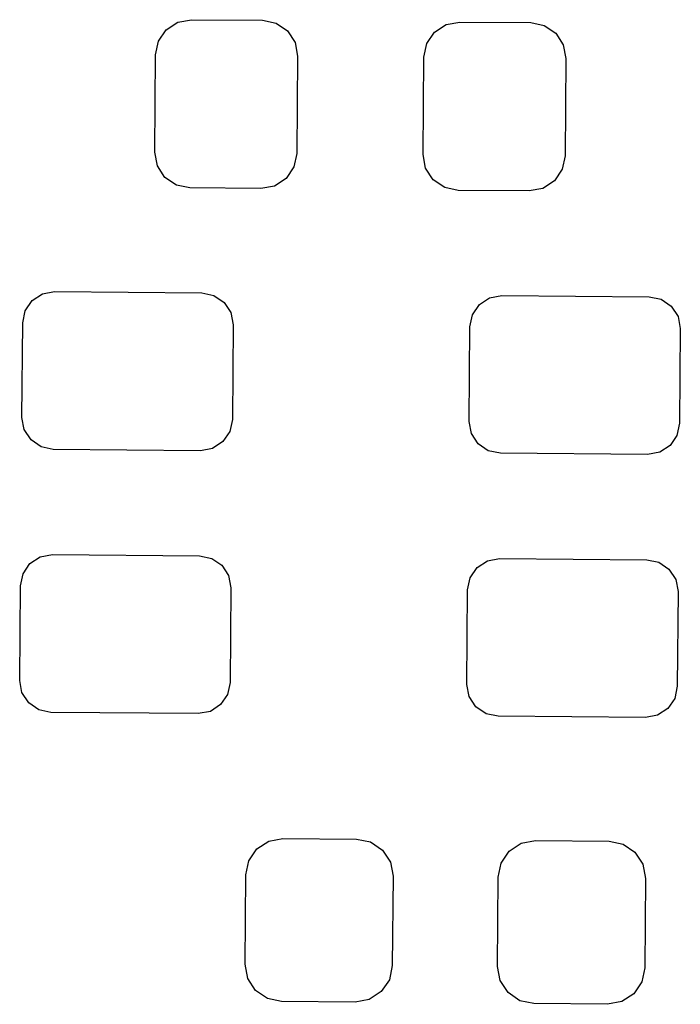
# Model space of a CAD drawing. Extents: x 127.1 to 185.4, y -114.4 to -72.8.
# Tile 3 of 7: x 143.9 to 146.4, y -76.5 to -72.8. Entities that reach past the tile are written whole.
import ezdxf

# ---------------------------------------------------------------- set-up
doc = ezdxf.new("R2010")
doc.units = 0
doc.layers.add('BLACK', color=7, linetype='CONTINUOUS')

msp = doc.modelspace()

# ---------------------------------------------------------------- linework, layer by layer
at = {"layer": 'BLACK', "linetype": 'CONTINUOUS'}
for p, q in [((144.465435, -72.786028), (144.517185, -72.776203)), ((144.517185, -72.776203), (144.787174, -72.778559)), ((144.787174, -72.778559), (144.838745, -72.789286)), ((144.391738, -72.85845), (144.421384, -72.81491)), ((144.421384, -72.81491), (144.465435, -72.786028)), ((144.838745, -72.789286), (144.882285, -72.818932)), ((144.882285, -72.818932), (144.911166, -72.862983)), ((145.441346, -72.823812), (145.485397, -72.79493)), ((145.485397, -72.79493), (145.537147, -72.785105)), ((145.537147, -72.785105), (145.807136, -72.787461)), ((145.807136, -72.787461), (145.858707, -72.798188)), ((145.858707, -72.798188), (145.902247, -72.827834)), ((145.4117, -72.867352), (145.441346, -72.823812)), ((145.902247, -72.827834), (145.931128, -72.871885)), ((144.381012, -72.91002), (144.391738, -72.85845)), ((144.911166, -72.862983), (144.920991, -72.914732)), ((145.400974, -72.918922), (145.4117, -72.867352)), ((145.931128, -72.871885), (145.940953, -72.923634)), ((144.377783, -73.280006), (144.381012, -72.91002)), ((144.920991, -72.914732), (144.917762, -73.284718)), ((145.397745, -73.288908), (145.400974, -72.918922)), ((145.940953, -72.923634), (145.937724, -73.29362)), ((144.387608, -73.331755), (144.377783, -73.280006)), ((144.917762, -73.284718), (144.907036, -73.336288)), ((145.40757, -73.340657), (145.397745, -73.288908)), ((145.937724, -73.29362), (145.926998, -73.34519)), ((144.416489, -73.375806), (144.387608, -73.331755)), ((144.907036, -73.336288), (144.87739, -73.379828)), ((145.436451, -73.384708), (145.40757, -73.340657)), ((144.460029, -73.405452), (144.416489, -73.375806)), ((144.87739, -73.379828), (144.833339, -73.40871)), ((145.926998, -73.34519), (145.897352, -73.38873)), ((144.5116, -73.416179), (144.460029, -73.405452)), ((144.781589, -73.418535), (144.5116, -73.416179)), ((144.833339, -73.40871), (144.781589, -73.418535)), ((145.479991, -73.414354), (145.436451, -73.384708)), ((145.531562, -73.425081), (145.479991, -73.414354)), ((145.853301, -73.417612), (145.801551, -73.427437)), ((145.897352, -73.38873), (145.853301, -73.417612)), ((145.801551, -73.427437), (145.531562, -73.425081)), ((143.911867, -73.844574), (143.951024, -73.818902)), ((143.951024, -73.818902), (143.997024, -73.810169)), ((143.997024, -73.810169), (144.557002, -73.815056)), ((144.557002, -73.815056), (144.602843, -73.82459)), ((144.602843, -73.82459), (144.641545, -73.850942)), ((145.650961, -73.833738), (145.696961, -73.825005)), ((145.696961, -73.825005), (146.256939, -73.829892)), ((146.256939, -73.829892), (146.30278, -73.839426)), ((143.885515, -73.883277), (143.911867, -73.844574)), ((144.641545, -73.850942), (144.667218, -73.890099)), ((145.585452, -73.898113), (145.611804, -73.85941)), ((145.611804, -73.85941), (145.650961, -73.833738)), ((146.30278, -73.839426), (146.341482, -73.865778)), ((146.341482, -73.865778), (146.367155, -73.904935)), ((143.875981, -73.929117), (143.885515, -73.883277)), ((144.667218, -73.890099), (144.675951, -73.936098)), ((145.575918, -73.943953), (145.585452, -73.898113)), ((146.367155, -73.904935), (146.375888, -73.950934)), ((143.872839, -74.289104), (143.875981, -73.929117)), ((144.675951, -73.936098), (144.672809, -74.296085)), ((145.572776, -74.30394), (145.575918, -73.943953)), ((146.375888, -73.950934), (146.372746, -74.310921)), ((143.881572, -74.335103), (143.872839, -74.289104)), ((144.672809, -74.296085), (144.663275, -74.341925)), ((145.581509, -74.349939), (145.572776, -74.30394)), ((146.372746, -74.310921), (146.363212, -74.356761)), ((143.907245, -74.37426), (143.881572, -74.335103)), ((144.663275, -74.341925), (144.636923, -74.380628)), ((145.607182, -74.389096), (145.581509, -74.349939)), ((143.945947, -74.400612), (143.907245, -74.37426)), ((144.636923, -74.380628), (144.597766, -74.4063)), ((145.645884, -74.415448), (145.607182, -74.389096)), ((146.363212, -74.356761), (146.33686, -74.395464)), ((143.991788, -74.410146), (143.945947, -74.400612)), ((144.551766, -74.415033), (143.991788, -74.410146)), ((144.597766, -74.4063), (144.551766, -74.415033)), ((145.691725, -74.424982), (145.645884, -74.415448)), ((146.251703, -74.429869), (145.691725, -74.424982)), ((146.297703, -74.421136), (146.251703, -74.429869)), ((146.33686, -74.395464), (146.297703, -74.421136)), ((143.90314, -74.844536), (143.942297, -74.818864)), ((143.942297, -74.818864), (143.988297, -74.810131)), ((143.988297, -74.810131), (144.548275, -74.815018)), ((144.548275, -74.815018), (144.594116, -74.824552)), ((144.594116, -74.824552), (144.632818, -74.850904)), ((145.603077, -74.859372), (145.642234, -74.8337)), ((145.642234, -74.8337), (145.688234, -74.824967)), ((145.688234, -74.824967), (146.248212, -74.829854)), ((146.248212, -74.829854), (146.294053, -74.839388)), ((146.294053, -74.839388), (146.332755, -74.86574)), ((143.876788, -74.883239), (143.90314, -74.844536)), ((144.632818, -74.850904), (144.658491, -74.890061)), ((145.576725, -74.898075), (145.603077, -74.859372)), ((146.332755, -74.86574), (146.358428, -74.904897)), ((143.867254, -74.929079), (143.876788, -74.883239)), ((144.658491, -74.890061), (144.667224, -74.93606)), ((145.567191, -74.943915), (145.576725, -74.898075)), ((146.358428, -74.904897), (146.367161, -74.950896)), ((143.864112, -75.289066), (143.867254, -74.929079)), ((144.667224, -74.93606), (144.664082, -75.296047)), ((145.564049, -75.303902), (145.567191, -74.943915)), ((146.367161, -74.950896), (146.364019, -75.310883)), ((143.872845, -75.335065), (143.864112, -75.289066)), ((144.664082, -75.296047), (144.654548, -75.341887)), ((145.572782, -75.349901), (145.564049, -75.303902)), ((146.364019, -75.310883), (146.354485, -75.356723)), ((143.898518, -75.374222), (143.872845, -75.335065)), ((144.654548, -75.341887), (144.628196, -75.38059)), ((145.598455, -75.389058), (145.572782, -75.349901)), ((146.354485, -75.356723), (146.328133, -75.395426)), ((143.93722, -75.400574), (143.898518, -75.374222)), ((143.983061, -75.410108), (143.93722, -75.400574)), ((144.628196, -75.38059), (144.589039, -75.406262)), ((145.637157, -75.41541), (145.598455, -75.389058)), ((146.328133, -75.395426), (146.288976, -75.421098)), ((144.543039, -75.414995), (143.983061, -75.410108)), ((144.589039, -75.406262), (144.543039, -75.414995)), ((145.682998, -75.424944), (145.637157, -75.41541)), ((146.242976, -75.429831), (145.682998, -75.424944)), ((146.288976, -75.421098), (146.242976, -75.429831)), ((144.811365, -75.899546), (144.865032, -75.889357)), ((144.865032, -75.889357), (145.145021, -75.891801)), ((144.765682, -75.929497), (144.811365, -75.899546)), ((145.145021, -75.891801), (145.198502, -75.902925)), ((145.198502, -75.902925), (145.243654, -75.933668)), ((145.725646, -75.937875), (145.771329, -75.907924)), ((145.771329, -75.907924), (145.824996, -75.897735)), ((145.824996, -75.897735), (146.104985, -75.900179)), ((146.104985, -75.900179), (146.158466, -75.911303)), ((146.158466, -75.911303), (146.203618, -75.942046)), ((144.734939, -75.974649), (144.765682, -75.929497)), ((145.243654, -75.933668), (145.273605, -75.97935)), ((145.694903, -75.983027), (145.725646, -75.937875)), ((146.203618, -75.942046), (146.233569, -75.987728)), ((144.723815, -76.02813), (144.734939, -75.974649)), ((145.273605, -75.97935), (145.283794, -76.033017)), ((145.683779, -76.036508), (145.694903, -75.983027)), ((146.233569, -75.987728), (146.243758, -76.041395)), ((144.720848, -76.368117), (144.723815, -76.02813)), ((145.283794, -76.033017), (145.280827, -76.373004)), ((145.680812, -76.376495), (145.683779, -76.036508)), ((146.243758, -76.041395), (146.240791, -76.381382)), ((144.731037, -76.421784), (144.720848, -76.368117)), ((145.280827, -76.373004), (145.269703, -76.426485)), ((145.691001, -76.430162), (145.680812, -76.376495)), ((146.240791, -76.381382), (146.229667, -76.434863)), ((144.760988, -76.467466), (144.731037, -76.421784)), ((145.269703, -76.426485), (145.23896, -76.471637)), ((145.720952, -76.475844), (145.691001, -76.430162)), ((146.229667, -76.434863), (146.198924, -76.480015)), ((144.80614, -76.498209), (144.760988, -76.467466)), ((145.23896, -76.471637), (145.193277, -76.501588)), ((145.766104, -76.506587), (145.720952, -76.475844)), ((146.198924, -76.480015), (146.153241, -76.509966)), ((144.859621, -76.509333), (144.80614, -76.498209)), ((145.13961, -76.511777), (144.859621, -76.509333)), ((145.193277, -76.501588), (145.13961, -76.511777)), ((145.819585, -76.517711), (145.766104, -76.506587)), ((146.099574, -76.520155), (145.819585, -76.517711)), ((146.153241, -76.509966), (146.099574, -76.520155))]:
    msp.add_line(p, q, dxfattribs=at)

doc.saveas('drawing.dxf')
